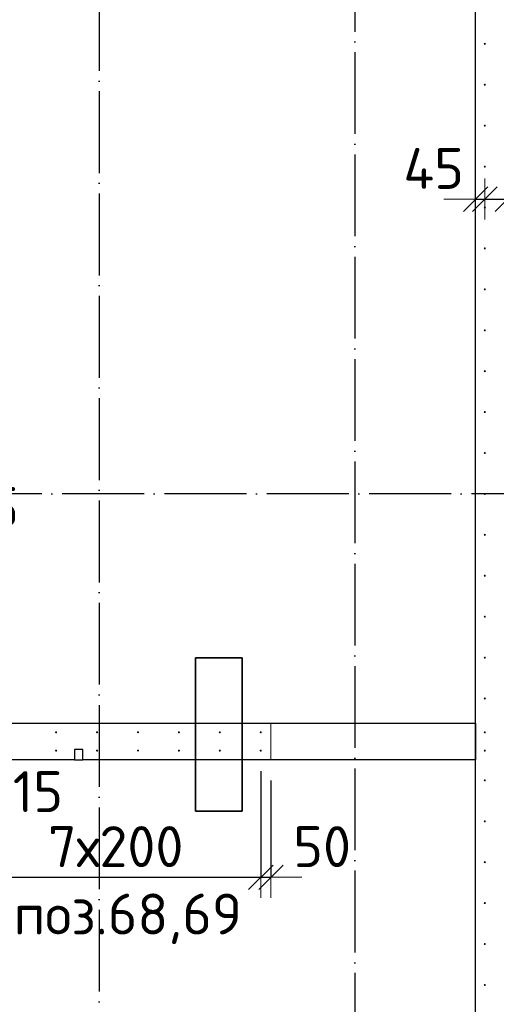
# Model space of a CAD drawing. Header units: millimetres. Extents: x 76517 to 124426, y -73423 to -21861.
# Tile 101 of 114: x 93512 to 95841, y -36875 to -32062. Entities that reach past the tile are written whole.
import ezdxf

# ---------------------------------------------------------------- set-up
doc = ezdxf.new("R2010")
doc.units = ezdxf.units.MM
doc.header["$PDMODE"] = 65
for name, pattern in [('______11', [500, 400, -50, 0, -50]), ('______2', [270, 200, -70]), ('______5', [1100, 800, -100, 100, -100])]:
    doc.linetypes.add(name, pattern=pattern)
for name, color, linetype, lineweight in [('Standard', 7, 'Continuous', 25), ('Арм.стержн. Выпуски', 180, 'Continuous', 35), ('Размерная линия_ общее_1', 7, 'Continuous', 13), ('Стена_ общее', 7, 'Continuous', 35)]:
    doc.layers.add(name, color=color, linetype=linetype, lineweight=lineweight)
doc.layers.add('Осевая линия_ общее', color=7, linetype='______5', lineweight=13, true_color=0xa0a0a0)
doc.styles.add('ISOCPEUR', font='ISOCPEUR')
doc.dimstyles.new('DIMSTYLE_10', dxfattribs={"dimtxt": 200, "dimasz": 200, "dimexe": 0, "dimexo": 0, "dimgap": 100, "dimtad": 2, "dimdec": 0, "dimrnd": 5, "dimzin": 12, "dimdsep": 46, "dimtxsty": 'ISOCPEUR', "dimblk1": 'ALL_ML_STRICH', "dimblk2": 'ALL_ML_STRICH', "dimsah": 1, "dimcen": 0, "dimclrd": 7, "dimclre": 256, "dimclrt": 7, "dimadec": 0, "dimazin": 0, "dimtfac": 1, "dimtdec": 0, "dimtix": 1, "dimtmove": 2, "dimatfit": 3, "dimfxl": 0, "dimtvp": 1.2, "dimtzin": 0, "dimlwd": 0, "dimlwe": -3, "dimarcsym": 0})
doc.dimstyles.new('DIMSTYLE_16', dxfattribs={"dimtxt": 200, "dimasz": 200, "dimexe": 0, "dimexo": 0, "dimgap": 100, "dimtad": 2, "dimdec": 0, "dimrnd": 5, "dimzin": 12, "dimdsep": 46, "dimtxsty": 'ISOCPEUR', "dimblk1": 'ALL_ML_STRICH', "dimblk2": 'ALL_ML_STRICH', "dimsah": 1, "dimcen": 0, "dimclrd": 7, "dimclre": 256, "dimclrt": 7, "dimadec": 0, "dimazin": 0, "dimtfac": 1, "dimtdec": 0, "dimtix": 1, "dimtmove": 2, "dimatfit": 3, "dimfxl": 0, "dimtzin": 0, "dimlwd": 0, "dimlwe": -3, "dimarcsym": 0})

# ---------------------------------------------------------------- blocks, each defined once
blk = doc.blocks.new('ALL_ML_STRICH')
at = {"color": 0, "linetype": 'ByBlock', "lineweight": -2}
for p, q in [((0, -0.5), (0, 0.5)), ((-0.3, -0.3), (0.3, 0.3)), ((-1, 0), (0.5, 0))]:
    blk.add_line(p, q, dxfattribs=at)
blk = doc.blocks.new('*D183')
at = {"layer": 'DEFPOINTS', "color": 7, "linetype": 'Continuous', "lineweight": 13, "transparency": 33554687}
for p in [(95785, -32851.5), (95740, -32938.7), (95740, -32967)]:
    blk.add_point(p, dxfattribs=at)
at = {"layer": 'Размерная линия_ общее_1', "color": 253, "linetype": 'Continuous', "lineweight": -2, "true_color": 0xa0a0a0, "transparency": 33554687}
for p, q in [((95740, -32938.7), (95740, -32938.7)), ((95785, -32938.7), (95785, -32938.7))]:
    blk.add_line(p, q, dxfattribs=at)
at = {"layer": 'Размерная линия_ общее_1', "color": 7, "linetype": 'Continuous', "lineweight": -2, "transparency": 33554687}
blk.add_line((95740, -32938.7), (95785, -32938.7), dxfattribs=at)
at = {"layer": 'Размерная линия_ общее_1', "color": 7, "linetype": 'Continuous', "lineweight": 13, "transparency": 33554687, "xscale": 200, "yscale": 200, "zscale": 200}
blk.add_blockref('ALL_ML_STRICH', (95785, -32938.7), dxfattribs=at)
at = {"layer": 'Размерная линия_ общее_1', "color": 7, "linetype": 'Continuous', "lineweight": 13, "transparency": 33554687, "xscale": 200, "yscale": 200, "zscale": 200, "rotation": 180}
blk.add_blockref('ALL_ML_STRICH', (95740, -32938.7), dxfattribs=at)
at = {"layer": 'Размерная линия_ общее_1', "color": 7, "linetype": 'Continuous', "lineweight": 13, "transparency": 33554687, "insert": (95534.9, -32788.9), "char_height": 200, "width": 400, "attachment_point": 5, "style": 'ISOCPEUR'}
blk.add_mtext('\\A1;{45}', dxfattribs=at)
blk = doc.blocks.new('*D184')
at = {"layer": 'DEFPOINTS', "color": 7, "linetype": 'Continuous', "lineweight": 13, "transparency": 33554687}
for p in [(95785, -32851.5), (95895, -32851.5), (95785, -32938.7)]:
    blk.add_point(p, dxfattribs=at)
at = {"layer": 'Размерная линия_ общее_1', "color": 253, "linetype": 'Continuous', "lineweight": -2, "true_color": 0xa0a0a0, "transparency": 33554687}
for p, q in [((95785, -32938.7), (95785, -32938.7)), ((95895, -32938.7), (95895, -32938.7))]:
    blk.add_line(p, q, dxfattribs=at)
at = {"layer": 'Размерная линия_ общее_1', "color": 7, "linetype": 'Continuous', "lineweight": -2, "transparency": 33554687}
blk.add_line((95785, -32938.7), (95895, -32938.7), dxfattribs=at)
at = {"layer": 'Размерная линия_ общее_1', "color": 7, "linetype": 'Continuous', "lineweight": 13, "transparency": 33554687, "xscale": 200, "yscale": 200, "zscale": 200, "rotation": 180}
blk.add_blockref('ALL_ML_STRICH', (95785, -32938.7), dxfattribs=at)
at = {"layer": 'Размерная линия_ общее_1', "color": 7, "linetype": 'Continuous', "lineweight": 13, "transparency": 33554687, "xscale": 200, "yscale": 200, "zscale": 200}
blk.add_blockref('ALL_ML_STRICH', (95895, -32938.7), dxfattribs=at)
at = {"layer": 'Размерная линия_ общее_1', "color": 7, "linetype": 'Continuous', "lineweight": 13, "transparency": 33554687, "insert": (96200.5, -32468.9), "char_height": 200, "width": 600, "attachment_point": 5, "style": 'ISOCPEUR'}
blk.add_mtext('\\A1;{110}', dxfattribs=at)
blk = doc.blocks.new('*D185')
at = {"layer": 'DEFPOINTS', "color": 7, "linetype": 'Continuous', "lineweight": 13, "transparency": 33554687}
for p in [(95895, -32851.5), (95895, -32938.7), (95940, -32977)]:
    blk.add_point(p, dxfattribs=at)
at = {"layer": 'Размерная линия_ общее_1', "color": 253, "linetype": 'Continuous', "lineweight": -2, "true_color": 0xa0a0a0, "transparency": 33554687}
for p, q in [((95895, -32938.7), (95895, -32938.7)), ((95940, -32938.7), (95940, -32938.7))]:
    blk.add_line(p, q, dxfattribs=at)
at = {"layer": 'Размерная линия_ общее_1', "color": 7, "linetype": 'Continuous', "lineweight": -2, "transparency": 33554687}
blk.add_line((95895, -32938.7), (95940, -32938.7), dxfattribs=at)
at = {"layer": 'Размерная линия_ общее_1', "color": 7, "linetype": 'Continuous', "lineweight": 13, "transparency": 33554687, "xscale": 200, "yscale": 200, "zscale": 200}
blk.add_blockref('ALL_ML_STRICH', (95940, -32938.7), dxfattribs=at)
at = {"layer": 'Размерная линия_ общее_1', "color": 7, "linetype": 'Continuous', "lineweight": 13, "transparency": 33554687, "xscale": 200, "yscale": 200, "zscale": 200, "rotation": 180}
blk.add_blockref('ALL_ML_STRICH', (95895, -32938.7), dxfattribs=at)
at = {"layer": 'Размерная линия_ общее_1', "color": 7, "linetype": 'Continuous', "lineweight": 13, "transparency": 33554687, "insert": (96164.2, -32788.2), "char_height": 200, "width": 400, "attachment_point": 5, "style": 'ISOCPEUR'}
blk.add_mtext('\\A1;{45}', dxfattribs=at)
blk = doc.blocks.new('*D572')
at = {"layer": 'DEFPOINTS', "color": 7, "linetype": 'Continuous', "lineweight": 13, "transparency": 33554687}
for p in [(93074.5, -35634.5), (93290, -35634.5), (93074.5, -36253.8)]:
    blk.add_point(p, dxfattribs=at)
at = {"layer": 'Размерная линия_ общее_1', "color": 253, "linetype": 'Continuous', "lineweight": -2, "true_color": 0xa0a0a0, "transparency": 33554687}
for p, q in [((93074.5, -35734.5), (93074.5, -36253.8)), ((93290, -35734.5), (93290, -36253.8))]:
    blk.add_line(p, q, dxfattribs=at)
at = {"layer": 'Размерная линия_ общее_1', "color": 7, "linetype": 'Continuous', "lineweight": -2, "transparency": 33554687}
blk.add_line((93074.5, -36253.8), (93290, -36253.8), dxfattribs=at)
at = {"layer": 'Размерная линия_ общее_1', "color": 7, "linetype": 'Continuous', "lineweight": 13, "transparency": 33554687, "xscale": 200, "yscale": 200, "zscale": 200, "rotation": 180}
blk.add_blockref('ALL_ML_STRICH', (93074.5, -36253.8), dxfattribs=at)
at = {"layer": 'Размерная линия_ общее_1', "color": 7, "linetype": 'Continuous', "lineweight": 13, "transparency": 33554687, "xscale": 200, "yscale": 200, "zscale": 200}
blk.add_blockref('ALL_ML_STRICH', (93290, -36253.8), dxfattribs=at)
at = {"layer": 'Размерная линия_ общее_1', "color": 7, "linetype": 'Continuous', "lineweight": 13, "transparency": 33554687, "insert": (93532.7, -35835.1), "char_height": 200, "width": 600, "attachment_point": 5, "style": 'ISOCPEUR'}
blk.add_mtext('\\A1;{215}', dxfattribs=at)
blk = doc.blocks.new('*D573')
at = {"layer": 'DEFPOINTS', "color": 7, "linetype": 'Continuous', "lineweight": 13, "transparency": 33554687}
for p in [(93290, -35634.5), (94690, -35634.5), (93290, -36253.8)]:
    blk.add_point(p, dxfattribs=at)
at = {"layer": 'Размерная линия_ общее_1', "color": 253, "linetype": 'Continuous', "lineweight": -2, "true_color": 0xa0a0a0, "transparency": 33554687}
for p, q in [((93290, -35734.5), (93290, -36253.8)), ((94690, -35734.5), (94690, -36253.8))]:
    blk.add_line(p, q, dxfattribs=at)
at = {"layer": 'Размерная линия_ общее_1', "color": 7, "linetype": 'Continuous', "lineweight": -2, "transparency": 33554687}
blk.add_line((93290, -36253.8), (94690, -36253.8), dxfattribs=at)
at = {"layer": 'Размерная линия_ общее_1', "color": 7, "linetype": 'Continuous', "lineweight": 13, "transparency": 33554687, "xscale": 200, "yscale": 200, "zscale": 200, "rotation": 180}
blk.add_blockref('ALL_ML_STRICH', (93290, -36253.8), dxfattribs=at)
at = {"layer": 'Размерная линия_ общее_1', "color": 7, "linetype": 'Continuous', "lineweight": 13, "transparency": 33554687, "xscale": 200, "yscale": 200, "zscale": 200}
blk.add_blockref('ALL_ML_STRICH', (94690, -36253.8), dxfattribs=at)
at = {"layer": 'Размерная линия_ общее_1', "color": 7, "linetype": 'Continuous', "lineweight": 13, "transparency": 33554687, "insert": (93650, -36003.8), "char_height": 200, "width": 10, "attachment_point": 1, "line_spacing_factor": 0.60241, "style": 'ISOCPEUR'}
blk.add_mtext('7х200', dxfattribs=at)
blk = doc.blocks.new('*D574')
at = {"layer": 'DEFPOINTS', "color": 7, "linetype": 'Continuous', "lineweight": 13, "transparency": 33554687}
for p in [(94690, -35634.5), (94740, -35680), (94690, -36253.8)]:
    blk.add_point(p, dxfattribs=at)
at = {"layer": 'Размерная линия_ общее_1', "color": 253, "linetype": 'Continuous', "lineweight": -2, "true_color": 0xa0a0a0, "transparency": 33554687}
for p, q in [((94690, -35734.5), (94690, -36253.8)), ((94740, -35780), (94740, -36253.8))]:
    blk.add_line(p, q, dxfattribs=at)
at = {"layer": 'Размерная линия_ общее_1', "color": 7, "linetype": 'Continuous', "lineweight": -2, "transparency": 33554687}
blk.add_line((94690, -36253.8), (94740, -36253.8), dxfattribs=at)
at = {"layer": 'Размерная линия_ общее_1', "color": 7, "linetype": 'Continuous', "lineweight": 13, "transparency": 33554687, "xscale": 200, "yscale": 200, "zscale": 200}
blk.add_blockref('ALL_ML_STRICH', (94740, -36253.8), dxfattribs=at)
at = {"layer": 'Размерная линия_ общее_1', "color": 7, "linetype": 'Continuous', "lineweight": 13, "transparency": 33554687, "xscale": 200, "yscale": 200, "zscale": 200, "rotation": 180}
blk.add_blockref('ALL_ML_STRICH', (94690, -36253.8), dxfattribs=at)
at = {"layer": 'Размерная линия_ общее_1', "color": 7, "linetype": 'Continuous', "lineweight": 13, "transparency": 33554687, "insert": (94989.9, -36103.9), "char_height": 200, "width": 400, "attachment_point": 5, "style": 'ISOCPEUR'}
blk.add_mtext('\\A1;{50}', dxfattribs=at)
blk = doc.blocks.new('*D583')
at = {"layer": 'DEFPOINTS', "color": 7, "linetype": 'Continuous', "lineweight": 13, "transparency": 33554687}
for p in [(93074.5, -34596.1), (93120, -34577.4), (93074.5, -34650)]:
    blk.add_point(p, dxfattribs=at)
at = {"layer": 'Размерная линия_ общее_1', "color": 253, "linetype": 'Continuous', "lineweight": -2, "true_color": 0xa0a0a0, "transparency": 33554687}
for p, q in [((93074.5, -34596.1), (93074.5, -34596.1)), ((93120, -34596.1), (93120, -34596.1))]:
    blk.add_line(p, q, dxfattribs=at)
at = {"layer": 'Размерная линия_ общее_1', "color": 7, "linetype": 'Continuous', "lineweight": -2, "transparency": 33554687}
blk.add_line((93074.5, -34596.1), (93120, -34596.1), dxfattribs=at)
at = {"layer": 'Размерная линия_ общее_1', "color": 7, "linetype": 'Continuous', "lineweight": 13, "transparency": 33554687, "xscale": 200, "yscale": 200, "zscale": 200}
blk.add_blockref('ALL_ML_STRICH', (93120, -34596.1), dxfattribs=at)
at = {"layer": 'Размерная линия_ общее_1', "color": 7, "linetype": 'Continuous', "lineweight": 13, "transparency": 33554687, "xscale": 200, "yscale": 200, "zscale": 200, "rotation": 180}
blk.add_blockref('ALL_ML_STRICH', (93074.5, -34596.1), dxfattribs=at)
at = {"layer": 'Размерная линия_ общее_1', "color": 7, "linetype": 'Continuous', "lineweight": 13, "transparency": 33554687, "insert": (93360.2, -34446.5), "char_height": 200, "width": 400, "attachment_point": 5, "style": 'ISOCPEUR'}
blk.add_mtext('\\A1;{45}', dxfattribs=at)

msp = doc.modelspace()

# ---------------------------------------------------------------- hatches: boundary and pattern name
at = {"layer": 'Арм.стержн. Выпуски', "linetype": 'Continuous', "lineweight": 35, "transparency": 33554687}
for points in [[(95790, -32180), (95789.6, -32178.1), (95788.5, -32176.5), (95786.9, -32175.4), (95785, -32175), (95783.1, -32175.4), (95781.5, -32176.5), (95780.4, -32178.1), (95780, -32180), (95780.4, -32181.9), (95781.5, -32183.5), (95783.1, -32184.6), (95785, -32185), (95786.9, -32184.6), (95788.5, -32183.5), (95789.6, -32181.9)], [(95790, -32380), (95789.6, -32378.1), (95788.5, -32376.5), (95786.9, -32375.4), (95785, -32375), (95783.1, -32375.4), (95781.5, -32376.5), (95780.4, -32378.1), (95780, -32380), (95780.4, -32381.9), (95781.5, -32383.5), (95783.1, -32384.6), (95785, -32385), (95786.9, -32384.6), (95788.5, -32383.5), (95789.6, -32381.9)], [(95790, -32580), (95789.6, -32578.1), (95788.5, -32576.5), (95786.9, -32575.4), (95785, -32575), (95783.1, -32575.4), (95781.5, -32576.5), (95780.4, -32578.1), (95780, -32580), (95780.4, -32581.9), (95781.5, -32583.5), (95783.1, -32584.6), (95785, -32585), (95786.9, -32584.6), (95788.5, -32583.5), (95789.6, -32581.9)], [(95790, -32780), (95789.6, -32778.1), (95788.5, -32776.5), (95786.9, -32775.4), (95785, -32775), (95783.1, -32775.4), (95781.5, -32776.5), (95780.4, -32778.1), (95780, -32780), (95780.4, -32781.9), (95781.5, -32783.5), (95783.1, -32784.6), (95785, -32785), (95786.9, -32784.6), (95788.5, -32783.5), (95789.6, -32781.9)], [(95790, -32980), (95789.6, -32978.1), (95788.5, -32976.5), (95786.9, -32975.4), (95785, -32975), (95783.1, -32975.4), (95781.5, -32976.5), (95780.4, -32978.1), (95780, -32980), (95780.4, -32981.9), (95781.5, -32983.5), (95783.1, -32984.6), (95785, -32985), (95786.9, -32984.6), (95788.5, -32983.5), (95789.6, -32981.9)], [(95790, -33180), (95789.6, -33178.1), (95788.5, -33176.5), (95786.9, -33175.4), (95785, -33175), (95783.1, -33175.4), (95781.5, -33176.5), (95780.4, -33178.1), (95780, -33180), (95780.4, -33181.9), (95781.5, -33183.5), (95783.1, -33184.6), (95785, -33185), (95786.9, -33184.6), (95788.5, -33183.5), (95789.6, -33181.9)], [(95790, -33380), (95789.6, -33378.1), (95788.5, -33376.5), (95786.9, -33375.4), (95785, -33375), (95783.1, -33375.4), (95781.5, -33376.5), (95780.4, -33378.1), (95780, -33380), (95780.4, -33381.9), (95781.5, -33383.5), (95783.1, -33384.6), (95785, -33385), (95786.9, -33384.6), (95788.5, -33383.5), (95789.6, -33381.9)], [(95790, -33580), (95789.6, -33578.1), (95788.5, -33576.5), (95786.9, -33575.4), (95785, -33575), (95783.1, -33575.4), (95781.5, -33576.5), (95780.4, -33578.1), (95780, -33580), (95780.4, -33581.9), (95781.5, -33583.5), (95783.1, -33584.6), (95785, -33585), (95786.9, -33584.6), (95788.5, -33583.5), (95789.6, -33581.9)], [(95790, -33780), (95789.6, -33778.1), (95788.5, -33776.5), (95786.9, -33775.4), (95785, -33775), (95783.1, -33775.4), (95781.5, -33776.5), (95780.4, -33778.1), (95780, -33780), (95780.4, -33781.9), (95781.5, -33783.5), (95783.1, -33784.6), (95785, -33785), (95786.9, -33784.6), (95788.5, -33783.5), (95789.6, -33781.9)], [(95790, -33980), (95789.6, -33978.1), (95788.5, -33976.5), (95786.9, -33975.4), (95785, -33975), (95783.1, -33975.4), (95781.5, -33976.5), (95780.4, -33978.1), (95780, -33980), (95780.4, -33981.9), (95781.5, -33983.5), (95783.1, -33984.6), (95785, -33985), (95786.9, -33984.6), (95788.5, -33983.5), (95789.6, -33981.9)], [(95790, -34180), (95789.6, -34178.1), (95788.5, -34176.5), (95786.9, -34175.4), (95785, -34175), (95783.1, -34175.4), (95781.5, -34176.5), (95780.4, -34178.1), (95780, -34180), (95780.4, -34181.9), (95781.5, -34183.5), (95783.1, -34184.6), (95785, -34185), (95786.9, -34184.6), (95788.5, -34183.5), (95789.6, -34181.9)], [(95790, -34380), (95789.6, -34378.1), (95788.5, -34376.5), (95786.9, -34375.4), (95785, -34375), (95783.1, -34375.4), (95781.5, -34376.5), (95780.4, -34378.1), (95780, -34380), (95780.4, -34381.9), (95781.5, -34383.5), (95783.1, -34384.6), (95785, -34385), (95786.9, -34384.6), (95788.5, -34383.5), (95789.6, -34381.9)], [(95790, -34580), (95789.6, -34578.1), (95788.5, -34576.5), (95786.9, -34575.4), (95785, -34575), (95783.1, -34575.4), (95781.5, -34576.5), (95780.4, -34578.1), (95780, -34580), (95780.4, -34581.9), (95781.5, -34583.5), (95783.1, -34584.6), (95785, -34585), (95786.9, -34584.6), (95788.5, -34583.5), (95789.6, -34581.9)], [(95790, -34780), (95789.6, -34778.1), (95788.5, -34776.5), (95786.9, -34775.4), (95785, -34775), (95783.1, -34775.4), (95781.5, -34776.5), (95780.4, -34778.1), (95780, -34780), (95780.4, -34781.9), (95781.5, -34783.5), (95783.1, -34784.6), (95785, -34785), (95786.9, -34784.6), (95788.5, -34783.5), (95789.6, -34781.9)], [(95790, -34980), (95789.6, -34978.1), (95788.5, -34976.5), (95786.9, -34975.4), (95785, -34975), (95783.1, -34975.4), (95781.5, -34976.5), (95780.4, -34978.1), (95780, -34980), (95780.4, -34981.9), (95781.5, -34983.5), (95783.1, -34984.6), (95785, -34985), (95786.9, -34984.6), (95788.5, -34983.5), (95789.6, -34981.9)], [(95790, -35180), (95789.6, -35178.1), (95788.5, -35176.5), (95786.9, -35175.4), (95785, -35175), (95783.1, -35175.4), (95781.5, -35176.5), (95780.4, -35178.1), (95780, -35180), (95780.4, -35181.9), (95781.5, -35183.5), (95783.1, -35184.6), (95785, -35185), (95786.9, -35184.6), (95788.5, -35183.5), (95789.6, -35181.9)], [(95790, -35380), (95789.6, -35378.1), (95788.5, -35376.5), (95786.9, -35375.4), (95785, -35375), (95783.1, -35375.4), (95781.5, -35376.5), (95780.4, -35378.1), (95780, -35380), (95780.4, -35381.9), (95781.5, -35383.5), (95783.1, -35384.6), (95785, -35385), (95786.9, -35384.6), (95788.5, -35383.5), (95789.6, -35381.9)], [(93695, -35545), (93694.6, -35543.1), (93693.5, -35541.5), (93691.9, -35540.4), (93690, -35540), (93688.1, -35540.4), (93686.5, -35541.5), (93685.4, -35543.1), (93685, -35545), (93685.4, -35546.9), (93686.5, -35548.5), (93688.1, -35549.6), (93690, -35550), (93691.9, -35549.6), (93693.5, -35548.5), (93694.6, -35546.9)], [(93895, -35545), (93894.6, -35543.1), (93893.5, -35541.5), (93891.9, -35540.4), (93890, -35540), (93888.1, -35540.4), (93886.5, -35541.5), (93885.4, -35543.1), (93885, -35545), (93885.4, -35546.9), (93886.5, -35548.5), (93888.1, -35549.6), (93890, -35550), (93891.9, -35549.6), (93893.5, -35548.5), (93894.6, -35546.9)], [(94095, -35545), (94094.6, -35543.1), (94093.5, -35541.5), (94091.9, -35540.4), (94090, -35540), (94088.1, -35540.4), (94086.5, -35541.5), (94085.4, -35543.1), (94085, -35545), (94085.4, -35546.9), (94086.5, -35548.5), (94088.1, -35549.6), (94090, -35550), (94091.9, -35549.6), (94093.5, -35548.5), (94094.6, -35546.9)], [(94295, -35545), (94294.6, -35543.1), (94293.5, -35541.5), (94291.9, -35540.4), (94290, -35540), (94288.1, -35540.4), (94286.5, -35541.5), (94285.4, -35543.1), (94285, -35545), (94285.4, -35546.9), (94286.5, -35548.5), (94288.1, -35549.6), (94290, -35550), (94291.9, -35549.6), (94293.5, -35548.5), (94294.6, -35546.9)], [(94495, -35545), (94494.6, -35543.1), (94493.5, -35541.5), (94491.9, -35540.4), (94490, -35540), (94488.1, -35540.4), (94486.5, -35541.5), (94485.4, -35543.1), (94485, -35545), (94485.4, -35546.9), (94486.5, -35548.5), (94488.1, -35549.6), (94490, -35550), (94491.9, -35549.6), (94493.5, -35548.5), (94494.6, -35546.9)], [(94695, -35545), (94694.6, -35543.1), (94693.5, -35541.5), (94691.9, -35540.4), (94690, -35540), (94688.1, -35540.4), (94686.5, -35541.5), (94685.4, -35543.1), (94685, -35545), (94685.4, -35546.9), (94686.5, -35548.5), (94688.1, -35549.6), (94690, -35550), (94691.9, -35549.6), (94693.5, -35548.5), (94694.6, -35546.9)], [(95790, -35545), (95789.6, -35543.1), (95788.5, -35541.5), (95786.9, -35540.4), (95785, -35540), (95783.1, -35540.4), (95781.5, -35541.5), (95780.4, -35543.1), (95780, -35545), (95780.4, -35546.9), (95781.5, -35548.5), (95783.1, -35549.6), (95785, -35550), (95786.9, -35549.6), (95788.5, -35548.5), (95789.6, -35546.9)], [(93695, -35634.5), (93694.6, -35632.6), (93693.5, -35631), (93691.9, -35629.9), (93690, -35629.5), (93688.1, -35629.9), (93686.5, -35631), (93685.4, -35632.6), (93685, -35634.5), (93685.4, -35636.5), (93686.5, -35638.1), (93688.1, -35639.2), (93690, -35639.5), (93691.9, -35639.2), (93693.5, -35638.1), (93694.6, -35636.5)], [(93895, -35634.5), (93894.6, -35632.6), (93893.5, -35631), (93891.9, -35629.9), (93890, -35629.5), (93888.1, -35629.9), (93886.5, -35631), (93885.4, -35632.6), (93885, -35634.5), (93885.4, -35636.5), (93886.5, -35638.1), (93888.1, -35639.2), (93890, -35639.5), (93891.9, -35639.2), (93893.5, -35638.1), (93894.6, -35636.5)], [(94095, -35634.5), (94094.6, -35632.6), (94093.5, -35631), (94091.9, -35629.9), (94090, -35629.5), (94088.1, -35629.9), (94086.5, -35631), (94085.4, -35632.6), (94085, -35634.5), (94085.4, -35636.5), (94086.5, -35638.1), (94088.1, -35639.2), (94090, -35639.5), (94091.9, -35639.2), (94093.5, -35638.1), (94094.6, -35636.5)], [(94295, -35634.5), (94294.6, -35632.6), (94293.5, -35631), (94291.9, -35629.9), (94290, -35629.5), (94288.1, -35629.9), (94286.5, -35631), (94285.4, -35632.6), (94285, -35634.5), (94285.4, -35636.5), (94286.5, -35638.1), (94288.1, -35639.2), (94290, -35639.5), (94291.9, -35639.2), (94293.5, -35638.1), (94294.6, -35636.5)], [(94495, -35634.5), (94494.6, -35632.6), (94493.5, -35631), (94491.9, -35629.9), (94490, -35629.5), (94488.1, -35629.9), (94486.5, -35631), (94485.4, -35632.6), (94485, -35634.5), (94485.4, -35636.5), (94486.5, -35638.1), (94488.1, -35639.2), (94490, -35639.5), (94491.9, -35639.2), (94493.5, -35638.1), (94494.6, -35636.5)], [(94695, -35634.5), (94694.6, -35632.6), (94693.5, -35631), (94691.9, -35629.9), (94690, -35629.5), (94688.1, -35629.9), (94686.5, -35631), (94685.4, -35632.6), (94685, -35634.5), (94685.4, -35636.5), (94686.5, -35638.1), (94688.1, -35639.2), (94690, -35639.5), (94691.9, -35639.2), (94693.5, -35638.1), (94694.6, -35636.5)], [(95790, -35634.5), (95789.6, -35632.6), (95788.5, -35631), (95786.9, -35629.9), (95785, -35629.5), (95783.1, -35629.9), (95781.5, -35631), (95780.4, -35632.6), (95780, -35634.5), (95780.4, -35636.5), (95781.5, -35638.1), (95783.1, -35639.2), (95785, -35639.5), (95786.9, -35639.2), (95788.5, -35638.1), (95789.6, -35636.5)], [(95790, -35780), (95789.6, -35778.1), (95788.5, -35776.5), (95786.9, -35775.4), (95785, -35775), (95783.1, -35775.4), (95781.5, -35776.5), (95780.4, -35778.1), (95780, -35780), (95780.4, -35781.9), (95781.5, -35783.5), (95783.1, -35784.6), (95785, -35785), (95786.9, -35784.6), (95788.5, -35783.5), (95789.6, -35781.9)], [(95790, -35980), (95789.6, -35978.1), (95788.5, -35976.5), (95786.9, -35975.4), (95785, -35975), (95783.1, -35975.4), (95781.5, -35976.5), (95780.4, -35978.1), (95780, -35980), (95780.4, -35981.9), (95781.5, -35983.5), (95783.1, -35984.6), (95785, -35985), (95786.9, -35984.6), (95788.5, -35983.5), (95789.6, -35981.9)], [(95790, -36180), (95789.6, -36178.1), (95788.5, -36176.5), (95786.9, -36175.4), (95785, -36175), (95783.1, -36175.4), (95781.5, -36176.5), (95780.4, -36178.1), (95780, -36180), (95780.4, -36181.9), (95781.5, -36183.5), (95783.1, -36184.6), (95785, -36185), (95786.9, -36184.6), (95788.5, -36183.5), (95789.6, -36181.9)], [(95790, -36380), (95789.6, -36378.1), (95788.5, -36376.5), (95786.9, -36375.4), (95785, -36375), (95783.1, -36375.4), (95781.5, -36376.5), (95780.4, -36378.1), (95780, -36380), (95780.4, -36381.9), (95781.5, -36383.5), (95783.1, -36384.6), (95785, -36385), (95786.9, -36384.6), (95788.5, -36383.5), (95789.6, -36381.9)], [(95790, -36580), (95789.6, -36578.1), (95788.5, -36576.5), (95786.9, -36575.4), (95785, -36575), (95783.1, -36575.4), (95781.5, -36576.5), (95780.4, -36578.1), (95780, -36580), (95780.4, -36581.9), (95781.5, -36583.5), (95783.1, -36584.6), (95785, -36585), (95786.9, -36584.6), (95788.5, -36583.5), (95789.6, -36581.9)], [(95790, -36780), (95789.6, -36778.1), (95788.5, -36776.5), (95786.9, -36775.4), (95785, -36775), (95783.1, -36775.4), (95781.5, -36776.5), (95780.4, -36778.1), (95780, -36780), (95780.4, -36781.9), (95781.5, -36783.5), (95783.1, -36784.6), (95785, -36785), (95786.9, -36784.6), (95788.5, -36783.5), (95789.6, -36781.9)]]:
    msp.add_hatch(color=4, dxfattribs=at).paths.add_polyline_path(points)

# ---------------------------------------------------------------- linework, layer by layer
at = {"layer": 'Standard', "color": 52, "linetype": 'Continuous', "lineweight": 13, "transparency": 33554687}
for p, q in [((94371.3, -35180.6), (94371.3, -35930.6)), ((94599.5, -35180.6), (94371.3, -35180.6)), ((94371.3, -35180.6), (94371.3, -35930.6)), ((94599.5, -35180.6), (94371.3, -35180.6)), ((94599.5, -35930.6), (94599.5, -35180.6)), ((94599.5, -35930.6), (94599.5, -35180.6)), ((94371.3, -35930.6), (94599.5, -35930.6)), ((94371.3, -35930.6), (94599.5, -35930.6))]:
    msp.add_line(p, q, dxfattribs=at)
at = {"layer": 'Standard', "color": 52, "linetype": 'Continuous', "lineweight": 35, "transparency": 33554687}
for p, q in [((94371.3, -35180.6), (94371.3, -35930.6)), ((94599.5, -35180.6), (94371.3, -35180.6)), ((94371.3, -35180.6), (94371.3, -35930.6)), ((94599.5, -35180.6), (94371.3, -35180.6)), ((94599.5, -35930.6), (94599.5, -35180.6)), ((94599.5, -35930.6), (94599.5, -35180.6)), ((94371.3, -35930.6), (94599.5, -35930.6)), ((94371.3, -35930.6), (94599.5, -35930.6))]:
    msp.add_line(p, q, dxfattribs=at)
at = {"layer": 'Осевая линия_ общее', "color": 253, "linetype": '______11', "lineweight": -3, "true_color": 0xa0a0a0, "transparency": 33554687}
for p, q in [((93900, -23410), (93900, -72827.9)), ((95150, -29220), (95150, -72827.9)), ((96620, -34380), (77142.2, -34380))]:
    msp.add_line(p, q, dxfattribs=at)
at = {"layer": 'Стена_ общее', "color": 7, "linetype": 'Continuous', "lineweight": 25, "transparency": 33554687}
for p, q in [((95740, -35500), (95740, -30550)), ((95740, -35500), (95740, -30550)), ((93220, -35500), (95740, -35500)), ((93220, -35500), (95740, -35500)), ((95740, -35680), (95740, -35500)), ((95740, -35500), (95740, -35680)), ((95740, -35680), (95740, -35500)), ((95740, -35500), (95740, -35680)), ((93780, -35630), (93780, -35680)), ((93820, -35630), (93780, -35630)), ((93780, -35630), (93780, -35680)), ((93820, -35630), (93780, -35630)), ((93820, -35680), (93820, -35630)), ((93820, -35680), (93820, -35630)), ((93780, -35680), (93220, -35680)), ((93780, -35680), (93220, -35680)), ((93780, -35680), (93820, -35680)), ((93780, -35680), (93820, -35680)), ((95740, -35680), (93820, -35680)), ((95740, -35680), (93820, -35680)), ((95740, -38210), (95740, -35680)), ((95740, -38210), (95740, -35680))]:
    msp.add_line(p, q, dxfattribs=at)
at = {"layer": 'Стена_ общее', "color": 253, "linetype": '______2', "lineweight": 18, "true_color": 0xababab, "transparency": 33554687}
msp.add_line((94740, -35500), (94740, -35680), dxfattribs=at)
msp.add_line((94740, -35500), (94740, -35680), dxfattribs=at)

# ---------------------------------------------------------------- texts
at = {"layer": 'Standard', "color": 7, "linetype": 'Continuous', "lineweight": 13, "transparency": 33554687, "insert": (94040.2, -36333.5), "char_height": 200, "width": 1196.491, "attachment_point": 2, "style": 'ISOCPEUR'}
msp.add_mtext('\\A1;{\\fISOCPEUR|i0|b0;\\H200.000000;\\W1.000000;\\C7;поз.68,69}\\P', dxfattribs=at)

# ---------------------------------------------------------------- dimensions: what is measured, and where the dimension line sits
at = {"layer": 'Размерная линия_ общее_1', "color": 7, "linetype": 'Continuous', "lineweight": 13, "transparency": 33554687}
for base, p1, p2, picture, middle in [((95895, -32938.7), (95785, -32938.7), (95895, -32938.7), '*D184', (96200.5, -32468.9)), ((95785, -32938.7), (95740, -32938.7), (95785, -32938.7), '*D183', (95534.9, -32788.9)), ((95940, -32938.7), (95895, -32938.7), (95940, -32938.7), '*D185', (96164.2, -32788.2)), ((93120, -34596.1271), (93074.5313, -34596.1271), (93120, -34596.1271), '*D583', (93360.1925, -34446.5442)), ((93290, -36253.8199), (93074.5313, -35734.5451), (93290, -35734.5451), '*D572', (93532.6603, -35835.0905)), ((94740, -36253.8), (94690, -35734.5), (94740, -35780), '*D574', (94989.9, -36103.9))]:
    dim = msp.add_linear_dim(base=base, p1=p1, p2=p2, dimstyle='DIMSTYLE_10', override={"dimpost": '<>', "dimclrd": 7, "dimclre": 253, "dimclrt": 7, "dimlwd": 0, "dimlwe": 65533}, dxfattribs=at)
    dim.commit()
    dim.dimension.update_dxf_attribs({"geometry": picture, "text_midpoint": middle, "dimtype": 160})
dim = msp.add_linear_dim(base=(94690, -36253.8), p1=(93290, -35734.5), p2=(94690, -35734.5), text='7х200', dimstyle='DIMSTYLE_16', override={"dimpost": '<>', "dimclrd": 7, "dimclre": 253, "dimclrt": 7, "dimlwd": 0, "dimlwe": 65533}, dxfattribs=at)
dim.commit()
dim.dimension.update_dxf_attribs({"geometry": '*D573', "text_midpoint": (93990, -36153.8), "dimtype": 160})

doc.saveas('drawing.dxf')
